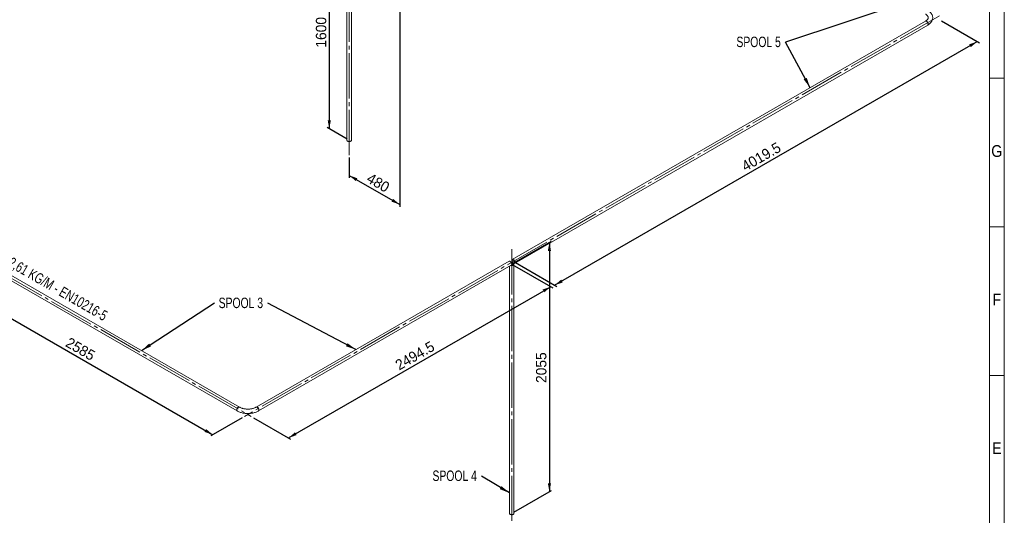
# Paper-space layout 'Hoja2' of a CAD drawing. Header units: millimetres. Extents: x 300 to 16757, y 100 to 11782.
# Tile 16 of 17: x 10100 to 16720, y 3998 to 7335. Entities that reach past the tile are written whole.
import ezdxf

# ---------------------------------------------------------------- set-up
doc = ezdxf.new("R2010")
doc.units = ezdxf.units.MM
doc.linetypes.add('SLD-Centrada-trazos-largos', pattern=[19.05, 15.24, -1.27, 1.27, -1.27])
doc.linetypes.add('SLD-Continua', pattern=[0])
doc.layers.add('COTAS', color=1, linetype='SLD-Continua')
doc.styles.add('SLDTEXTSTYLE3', font='GOTHIC.TTF', dxfattribs={"width": 0.913})
doc.styles.add('SLDTEXTSTYLE6', font='ARIALN.TTF', dxfattribs={"width": 0.87})
doc.styles.add('SLDTEXTSTYLE8', font='ARIAL.TTF', dxfattribs={"width": 0.948})
doc.styles.get("Standard").update_dxf_attribs({"font": 'ARIALN.TTF'})
doc.dimstyles.new('SLDDIMSTYLE2', dxfattribs={"dimtxt": 70, "dimasz": 70, "dimexe": 0, "dimexo": 0.0625, "dimgap": 17.5, "dimtad": 1, "dimlfac": 0.666667, "dimrnd": 1e-09, "dimzin": 12, "dimdsep": 46, "dimtxsty": 'SLDTEXTSTYLE8', "dimsah": 1, "dimcen": 0.09, "dimadec": 0, "dimazin": 3, "dimtfac": 1, "dimtofl": 0, "dimtmove": 0, "dimatfit": 3, "dimfxl": 1, "dimfrac": 2, "dimtolj": 1, "dimtzin": 12, "dimarcsym": 0})
doc.dimstyles.new('SLDDIMSTYLE5', dxfattribs={"dimtxt": 0.18, "dimasz": 70, "dimexe": 0, "dimexo": 0.0625, "dimgap": 0, "dimtad": 0, "dimtih": 1, "dimtoh": 1, "dimdec": 0, "dimrnd": 1e-09, "dimzin": 0, "dimdsep": 46, "dimtxsty": 'Standard', "dimsah": 1, "dimcen": 0.09, "dimadec": 0, "dimazin": 0, "dimtfac": 70, "dimtdec": 0, "dimtofl": 0, "dimtmove": 0, "dimatfit": 3, "dimfxl": 1, "dimfrac": 2, "dimtolj": 1, "dimtzin": 0, "dimarcsym": 0})

# ---------------------------------------------------------------- blocks, each defined once
blk = doc.blocks.new('_D_30')
at = {"layer": 'COTAS', "ltscale": 20}
for p, q in [((9791.6, 5723.8), (9555.9, 5587.8)), ((9570.1, 5595.9), (11397.9, 4540.7)), ((11596.5, 4655.3), (11383.8, 4532.6))]:
    blk.add_line(p, q, dxfattribs=at)
for points in [[(9570.1, 5595.9), (9614.2, 5558), (9624.9, 5576.7)], [(11397.9, 4540.7), (11353.8, 4578.6), (11343, 4560)]]:
    blk.add_solid(points, dxfattribs=at)
at = {"layer": 'COTAS', "ltscale": 20, "insert": (10436.5, 5199.9), "char_height": 70, "attachment_point": 1, "rotation": 330.00269, "style": 'SLDTEXTSTYLE8'}
blk.add_mtext('2585', dxfattribs=at)
blk = doc.blocks.new('_D_31')
at = {"layer": 'COTAS', "ltscale": 20}
for p, q in [((13411.6, 5686.9), (13684.9, 5529.1)), ((11906.8, 4519), (13670.7, 5537.3)), ((11670.7, 4655.3), (11921, 4510.9))]:
    blk.add_line(p, q, dxfattribs=at)
for points in [[(13670.7, 5537.3), (13615.8, 5518), (13626.6, 5499.4)], [(11906.8, 4519), (11961.7, 4538.3), (11951, 4556.9)]]:
    blk.add_solid(points, dxfattribs=at)
at = {"layer": 'COTAS', "ltscale": 20, "insert": (12616.3, 5032.8), "char_height": 70, "attachment_point": 1, "rotation": 29.99731, "style": 'SLDTEXTSTYLE8'}
blk.add_mtext('2494.5', dxfattribs=at)
blk = doc.blocks.new('_D_32')
at = {"layer": 'COTAS', "ltscale": 20}
for p, q in [((16298, 7326.6), (16552.7, 7179.6)), ((13696.4, 5547), (16538.6, 7187.8)), ((13432.8, 5699.1), (13710.5, 5538.8))]:
    blk.add_line(p, q, dxfattribs=at)
for points in [[(16538.6, 7187.8), (16483.7, 7168.5), (16494.5, 7149.8)], [(13696.4, 5547), (13751.3, 5566.2), (13740.5, 5584.9)]]:
    blk.add_solid(points, dxfattribs=at)
at = {"layer": 'COTAS', "ltscale": 20, "insert": (14945, 6372), "char_height": 70, "attachment_point": 1, "rotation": 29.99731, "style": 'SLDTEXTSTYLE8'}
blk.add_mtext('4019.5', dxfattribs=at)
blk = doc.blocks.new('_D_34')
at = {"layer": 'COTAS', "ltscale": 20}
for p, q in [((13422.2, 5697.1), (13675.6, 5843.3)), ((13661.4, 5835.2), (13661.4, 4157.2)), ((13422.2, 4019.1), (13675.6, 4165.3))]:
    blk.add_line(p, q, dxfattribs=at)
for points in [[(13661.4, 5835.2), (13650.7, 5778), (13672.2, 5778)], [(13661.4, 4157.2), (13672.2, 4214.3), (13650.7, 4214.3)]]:
    blk.add_solid(points, dxfattribs=at)
at = {"layer": 'COTAS', "ltscale": 20, "insert": (13571.2, 4889.2), "char_height": 70, "attachment_point": 1, "rotation": 90, "style": 'SLDTEXTSTYLE8'}
blk.add_mtext('2055', dxfattribs=at)
blk = doc.blocks.new('_D_43')
at = {"layer": 'COTAS', "ltscale": 20}
for p, q in [((12278.1, 7850.9), (12167, 7915)), ((12181.2, 7906.8), (12181.2, 6600.4)), ((12301.1, 6531.1), (12167, 6608.5))]:
    blk.add_line(p, q, dxfattribs=at)
for points in [[(12181.2, 7906.8), (12170.4, 7849.7), (12192, 7849.7)], [(12181.2, 6600.4), (12192, 6657.5), (12170.4, 6657.5)]]:
    blk.add_solid(points, dxfattribs=at)
at = {"layer": 'COTAS', "ltscale": 20, "insert": (12091, 7146.7), "char_height": 70, "attachment_point": 1, "rotation": 90, "style": 'SLDTEXTSTYLE8'}
blk.add_mtext('1600', dxfattribs=at)
blk = doc.blocks.new('_D_44')
at = {"layer": 'COTAS', "ltscale": 20}
for p, q in [((12654.7, 7590.7), (12654.7, 6074.1)), ((12315.2, 6406.6), (12315.2, 6270)), ((12315.2, 6286.3), (12654.7, 6090.4))]:
    blk.add_line(p, q, dxfattribs=at)
for points in [[(12315.2, 6286.3), (12359.4, 6248.4), (12370.1, 6267.1)], [(12654.7, 6090.4), (12610.5, 6128.3), (12599.8, 6109.7)]]:
    blk.add_solid(points, dxfattribs=at)
at = {"layer": 'COTAS', "ltscale": 20, "insert": (12460.6, 6306.6), "char_height": 70, "attachment_point": 1, "rotation": 330.00269, "style": 'SLDTEXTSTYLE8'}
blk.add_mtext('480', dxfattribs=at)
blk = doc.blocks.new('SW_NOTE_0_61')
at = {"layer": 'COTAS', "color": 0, "ltscale": 20, "insert": (-180.6, 37.4), "char_height": 70, "attachment_point": 2, "style": 'SLDTEXTSTYLE6'}
blk.add_mtext('SPOOL 3', dxfattribs=at)
blk = doc.blocks.new('SW_NOTE_0_62')
at = {"layer": 'COTAS', "color": 0, "ltscale": 20, "insert": (-180.6, 38.2), "char_height": 70, "attachment_point": 2, "style": 'SLDTEXTSTYLE6'}
blk.add_mtext('SPOOL 4', dxfattribs=at)
blk = doc.blocks.new('SW_NOTE_0_63')
at = {"layer": 'COTAS', "color": 0, "ltscale": 20, "insert": (-181.2, 37.1), "char_height": 70, "attachment_point": 2, "style": 'SLDTEXTSTYLE6'}
blk.add_mtext('SPOOL 5', dxfattribs=at)

psp = doc.layouts.new('Hoja2')

# ---------------------------------------------------------------- linework, layer by layer
at = {"color": 7, "linetype": 'SLD-Continua', "lineweight": 18, "ltscale": 20}
for p, q in [((16720, 11780), (16720, 100)), ((16620, 11680), (16620, 200)), ((12300.242, 7755.957), (12300.242, 6522.98)), ((12330.242, 6522.98), (12330.242, 7755.957)), ((16189.759, 7324.309), (13411.183, 5720.271)), ((13426.182, 5694.29), (16204.758, 7298.327)), ((16620, 6940), (16720, 6940)), ((16620.02, 5940), (16619.98, 5940)), ((16620, 5940), (16720, 5940)), ((9798.221, 5718.986), (11562.452, 4700.517)), ((11577.451, 4726.498), (9813.22, 5744.967)), ((13389.97, 5708.025), (11689.732, 4726.498)), ((11704.73, 4700.517), (13404.969, 5682.044)), ((13393.076, 5675.178), (13393.076, 4010.918)), ((13423.076, 4010.918), (13423.076, 5688.909)), ((16620, 4940), (16720, 4940))]:
    psp.add_line(p, q, dxfattribs=at)
at = {"color": 7, "linetype": 'SLD-Continua', "lineweight": 18, "ltscale": 20, "flags": 128}
for points in [[(16189.759, 7371.804), (16191.358, 7370.852), (16194.222, 7368.984), (16196.824, 7367.068), (16199.16, 7365.119), (16201.226, 7363.154), (16203.021, 7361.189), (16204.551, 7359.236), (16205.823, 7357.305), (16206.848, 7355.399), (16207.636, 7353.511), (16208.197, 7351.622), (16208.53, 7349.69), (16208.614, 7347.656), (16208.399, 7345.483), (16207.951, 7343.565), (16207.284, 7341.692), (16206.402, 7339.832), (16205.176, 7337.781), (16203.695, 7335.746), (16201.956, 7333.725), (16199.956, 7331.72), (16197.692, 7329.741), (16195.167, 7327.798), (16192.383, 7325.904), (16189.759, 7324.309)], [(16204.758, 7298.327), (16207.063, 7299.701), (16211.191, 7302.389), (16215.09, 7305.245), (16218.737, 7308.258), (16222.115, 7311.419), (16225.207, 7314.715), (16227.998, 7318.132), (16230.474, 7321.652), (16232.626, 7325.258), (16234.448, 7328.931), (16235.939, 7332.655), (16237.099, 7336.414), (16237.929, 7340.194), (16238.434, 7343.981), (16238.618, 7347.765), (16238.484, 7351.534), (16238.037, 7355.279), (16237.28, 7358.987), (16236.216, 7362.652), (16234.847, 7366.267), (16233.174, 7369.825), (16231.197, 7373.317), (16228.918, 7376.736), (16226.338, 7380.072), (16223.462, 7383.312), (16220.296, 7386.446), (16216.851, 7389.459), (16213.138, 7392.34), (16209.174, 7395.077), (16204.758, 7397.786)], [(16207.865, 7305.195), (16207.741, 7307.137), (16207.371, 7309.176), (16206.764, 7311.266), (16205.934, 7313.357), (16204.901, 7315.4), (16203.689, 7317.347), (16202.326, 7319.153), (16200.844, 7320.776), (16199.278, 7322.177), (16197.665, 7323.323), (16196.042, 7324.188), (16194.448, 7324.751), (16192.92, 7324.999), (16191.493, 7324.927), (16190.202, 7324.536), (16189.748, 7324.303)], [(16189.759, 7324.309), (16190.829, 7324.771), (16192.192, 7325.003), (16193.673, 7324.915), (16195.239, 7324.508), (16196.852, 7323.792), (16198.475, 7322.783), (16200.069, 7321.506), (16201.597, 7319.99), (16203.024, 7318.271), (16204.315, 7316.388), (16205.441, 7314.387), (16206.376, 7312.314), (16207.096, 7310.218), (16207.586, 7308.147), (16207.834, 7306.151), (16207.834, 7304.276), (16207.586, 7302.565), (16207.096, 7301.061), (16206.376, 7299.796), (16205.441, 7298.802), (16204.758, 7298.327)], [(16204.758, 7298.328), (16204.901, 7298.413), (16205.934, 7299.263), (16206.764, 7300.396), (16207.371, 7301.785), (16207.741, 7303.397), (16207.865, 7305.195)], [(12330.242, 6522.98), (12330.108, 6521.822), (12329.627, 6520.526), (12328.81, 6519.287), (12327.674, 6518.135), (12326.247, 6517.096), (12324.563, 6516.195), (12322.659, 6515.453), (12320.582, 6514.888), (12318.38, 6514.512), (12316.104, 6514.335), (12313.808, 6514.361), (12311.545, 6514.588), (12309.37, 6515.012), (12307.332, 6515.623), (12305.479, 6516.406), (12303.855, 6517.344), (12302.498, 6518.413), (12301.44, 6519.59), (12300.705, 6520.846), (12300.311, 6522.152), (12300.242, 6522.98)], [(13404.969, 5682.044), (13405.905, 5682.74), (13406.787, 5683.804), (13407.452, 5685.132), (13407.882, 5686.691), (13408.068, 5688.447), (13408.006, 5690.356), (13407.697, 5692.376), (13407.148, 5694.457), (13406.372, 5696.552), (13405.388, 5698.612), (13404.218, 5700.588), (13402.889, 5702.433), (13401.434, 5704.106), (13399.886, 5705.565), (13398.281, 5706.778), (13396.657, 5707.715), (13395.053, 5708.355), (13393.504, 5708.683), (13392.049, 5708.691), (13390.721, 5708.379), (13389.97, 5708.025)], [(13402.815, 5680.8), (13403.277, 5680.705), (13405.503, 5680.378), (13407.789, 5680.251), (13410.081, 5680.328), (13412.327, 5680.605), (13414.473, 5681.077), (13416.469, 5681.732), (13418.268, 5682.556), (13419.829, 5683.529), (13421.114, 5684.628), (13422.093, 5685.827), (13422.744, 5687.098), (13423.051, 5688.412), (13423.007, 5689.737), (13422.613, 5691.043), (13421.878, 5692.299), (13420.82, 5693.476), (13419.463, 5694.546), (13417.839, 5695.483), (13415.987, 5696.266), (13413.949, 5696.877), (13411.773, 5697.301), (13409.51, 5697.529), (13407.214, 5697.554), (13405.956, 5697.482)], [(13405.851, 5682.69), (13407.336, 5682.573), (13409.308, 5682.599), (13411.24, 5682.827), (13413.07, 5683.251), (13414.74, 5683.857), (13416.195, 5684.625), (13417.39, 5685.531), (13418.285, 5686.545), (13418.852, 5687.635), (13419.073, 5688.767), (13418.94, 5689.903), (13418.459, 5691.007), (13417.643, 5692.043), (13416.52, 5692.979), (13415.126, 5693.784), (13413.504, 5694.432), (13411.709, 5694.903), (13409.797, 5695.181), (13407.829, 5695.258), (13406.89, 5695.222)], [(13418.683, 5719.528), (13420.302, 5718.45), (13421.883, 5717.11), (13423.389, 5715.54), (13424.785, 5713.776), (13426.037, 5711.859), (13427.118, 5709.836), (13428.001, 5707.752), (13428.665, 5705.658), (13429.095, 5703.601), (13429.281, 5701.631), (13429.219, 5699.793), (13428.91, 5698.131), (13428.361, 5696.683), (13427.585, 5695.483), (13426.601, 5694.56), (13425.431, 5693.935), (13424.103, 5693.623), (13422.647, 5693.631), (13421.099, 5693.959), (13419.494, 5694.599), (13417.871, 5695.537), (13416.266, 5696.75), (13414.718, 5698.209), (13413.262, 5699.881), (13411.934, 5701.727), (13410.764, 5703.703), (13409.78, 5705.762), (13409.004, 5707.857), (13408.455, 5709.939), (13408.146, 5711.958), (13408.084, 5713.868), (13408.27, 5715.623), (13408.7, 5717.183), (13409.364, 5718.511), (13410.247, 5719.575), (13411.328, 5720.351), (13412.58, 5720.821), (13413.976, 5720.974), (13415.482, 5720.805), (13417.063, 5720.32), (13418.683, 5719.528)], [(13418.683, 5716.262), (13420.071, 5715.316), (13421.416, 5714.112), (13422.672, 5712.688), (13423.8, 5711.09), (13424.764, 5709.37), (13425.532, 5707.583), (13426.08, 5705.785), (13426.39, 5704.036), (13426.453, 5702.392), (13426.266, 5700.904), (13425.835, 5699.621), (13425.174, 5698.585), (13424.305, 5697.828), (13423.254, 5697.375), (13422.057, 5697.24), (13420.752, 5697.428), (13419.38, 5697.932), (13417.985, 5698.737), (13416.613, 5699.817), (13415.308, 5701.136), (13414.111, 5702.653), (13413.06, 5704.319), (13412.191, 5706.08), (13411.53, 5707.879), (13411.099, 5709.659), (13410.912, 5711.363), (13410.975, 5712.936), (13411.285, 5714.326), (13411.833, 5715.491), (13412.601, 5716.391), (13413.565, 5716.999), (13414.693, 5717.294), (13415.949, 5717.267), (13417.294, 5716.92), (13418.683, 5716.262)], [(11577.443, 4726.503), (11577.009, 4726.725), (11575.717, 4727.117), (11574.291, 4727.189), (11572.762, 4726.94), (11571.168, 4726.377), (11569.546, 4725.512), (11567.932, 4724.366), (11566.367, 4722.965), (11564.885, 4721.343), (11563.522, 4719.536), (11562.31, 4717.589), (11561.276, 4715.546), (11560.447, 4713.455), (11559.84, 4711.365), (11559.47, 4709.326), (11559.345, 4707.385)], [(11559.345, 4707.385), (11559.47, 4705.587), (11559.84, 4703.974), (11560.447, 4702.586), (11561.276, 4701.453), (11562.31, 4700.603), (11562.453, 4700.516)], [(11577.451, 4726.498), (11576.382, 4726.96), (11575.019, 4727.193), (11573.537, 4727.104), (11571.971, 4726.697), (11570.358, 4725.981), (11568.735, 4724.973), (11567.141, 4723.695), (11565.613, 4722.179), (11564.186, 4720.46), (11562.895, 4718.578), (11561.769, 4716.576), (11560.835, 4714.503), (11560.114, 4712.407), (11559.624, 4710.336), (11559.376, 4708.34), (11559.376, 4706.465), (11559.624, 4704.755), (11560.114, 4703.25), (11560.835, 4701.985), (11561.769, 4700.991), (11562.452, 4700.517)], [(11562.452, 4700.517), (11564.814, 4699.195), (11569.355, 4696.871), (11574.082, 4694.722), (11578.98, 4692.75), (11584.034, 4690.959), (11589.228, 4689.35), (11594.546, 4687.928), (11599.972, 4686.692), (11605.491, 4685.646), (11611.087, 4684.79), (11616.745, 4684.126), (11622.449, 4683.654), (11628.184, 4683.376), (11633.933, 4683.29), (11639.681, 4683.399), (11645.412, 4683.7), (11651.11, 4684.195), (11656.76, 4684.881), (11662.346, 4685.759), (11667.852, 4686.827), (11673.265, 4688.084), (11678.568, 4689.529), (11683.747, 4691.159), (11688.788, 4692.973), (11693.675, 4694.97), (11698.394, 4697.147), (11702.928, 4699.501), (11704.73, 4700.517)], [(11689.732, 4726.498), (11688.066, 4725.566), (11684.699, 4723.847), (11681.108, 4722.222), (11677.306, 4720.703), (11673.307, 4719.302), (11669.129, 4718.029), (11664.79, 4716.893), (11660.309, 4715.901), (11655.706, 4715.061), (11651.001, 4714.379), (11646.217, 4713.859), (11641.373, 4713.505), (11636.493, 4713.32), (11631.599, 4713.304), (11626.712, 4713.458), (11621.857, 4713.781), (11617.054, 4714.272), (11612.327, 4714.925), (11607.696, 4715.738), (11603.182, 4716.705), (11598.807, 4717.819), (11594.59, 4719.072), (11590.549, 4720.455), (11586.704, 4721.957), (11583.069, 4723.568), (11579.661, 4725.274), (11577.451, 4726.498)], [(11707.838, 4707.385), (11707.713, 4709.326), (11707.343, 4711.365), (11706.736, 4713.455), (11705.907, 4715.546), (11704.873, 4717.589), (11703.661, 4719.536), (11702.298, 4721.343), (11700.816, 4722.965), (11699.25, 4724.366), (11697.637, 4725.512), (11696.015, 4726.377), (11694.42, 4726.94), (11692.892, 4727.189), (11691.466, 4727.117), (11690.174, 4726.725), (11689.732, 4726.498)], [(11704.732, 4700.518), (11705.414, 4700.991), (11706.348, 4701.985), (11707.069, 4703.25), (11707.559, 4704.755), (11707.807, 4706.465), (11707.807, 4708.34), (11707.559, 4710.336), (11707.069, 4712.407), (11706.348, 4714.503), (11705.414, 4716.576), (11704.288, 4718.578), (11702.996, 4720.46), (11701.57, 4722.179), (11700.042, 4723.695), (11698.447, 4724.973), (11696.825, 4725.981), (11695.212, 4726.697), (11693.646, 4727.104), (11692.164, 4727.193), (11690.801, 4726.96), (11689.738, 4726.502)], [(11704.73, 4700.517), (11704.873, 4700.603), (11705.907, 4701.453), (11706.736, 4702.586), (11707.343, 4703.974), (11707.713, 4705.587), (11707.838, 4707.385)], [(13393.076, 4010.918), (13393.079, 4010.752), (13393.298, 4009.432), (13393.864, 4008.147), (13394.763, 4006.928), (13395.975, 4005.801), (13397.469, 4004.795)], [(13397.469, 4004.795), (13399.213, 4003.932), (13401.164, 4003.233), (13403.277, 4002.714), (13405.503, 4002.387), (13407.789, 4002.26), (13410.081, 4002.336), (13412.327, 4002.614), (13414.473, 4003.085), (13416.469, 4003.741), (13418.268, 4004.565), (13419.829, 4005.537), (13421.114, 4006.636), (13422.093, 4007.835), (13422.744, 4009.107), (13423.051, 4010.42), (13423.076, 4010.918)]]:
    psp.add_lwpolyline(points, dxfattribs=at)
at = {"layer": 'COTAS', "linetype": 'SLD-Centrada-trazos-largos', "lineweight": 18, "ltscale": 20}
for p, q in [((12315.242, 6422.98), (12315.242, 7855.957)), ((16283.863, 7361.314), (11610.626, 4663.512)), ((8004.382, 6771.867), (11656.557, 4663.512)), ((13408.076, 5788.909), (13408.076, 3910.918))]:
    psp.add_line(p, q, dxfattribs=at)

# ---------------------------------------------------------------- block references
at = {"layer": 'COTAS', "ltscale": 20}
for name, p in [('SW_NOTE_0_63', (15249.207, 7183.197)), ('SW_NOTE_0_61', (11767.293, 5425.904)), ('SW_NOTE_0_62', (13204.866, 4261.377))]:
    psp.add_blockref(name, p, dxfattribs=at)

# ---------------------------------------------------------------- texts
at = {"color": 7, "linetype": 'Continuous', "lineweight": 0, "ltscale": 20, "char_height": 79.375, "attachment_point": 2, "style": 'SLDTEXTSTYLE3'}
for s, insert in [('G', (16669.734, 6490.272)), ('F', (16669.155, 5490.272)), ('E', (16670.156, 4490.272))]:
    psp.add_mtext(s, dxfattribs=dict(at, insert=insert))
at = {"layer": 'COTAS', "ltscale": 20, "insert": (9996.307, 5770.215), "char_height": 70, "attachment_point": 2, "rotation": 330, "style": 'SLDTEXTSTYLE6'}
psp.add_mtext('TUBING HYD 30 X 4 THK - 2,61 KG/M - EN10216-5', dxfattribs=at)

# ---------------------------------------------------------------- dimensions: what is measured, and where the dimension line sits
at = {"layer": 'COTAS', "ltscale": 20}
for base, p1, p2, angle, picture, middle in [((12181.19, 6600.367), (12292.277, 7842.703), (12315.242, 6522.98), 90, '_D_43', (12181.19, 7253.6)), ((12654.654, 6090.41), (12315.242, 6422.98), (12654.654, 7606.996), 330.0026883, '_D_44', (12484.948, 6188.379)), ((16538.586, 7187.751), (13418.683, 5707.28), (16283.863, 7334.799), 29.9973117, '_D_32', (15117.479, 6367.363)), ((13661.44, 4157.182), (13408.076, 5688.909), (13408.076, 4010.918), 90, '_D_34', (13661.44, 4996.177)), ((11397.931, 4540.725), (9805.72, 5731.977), (11610.626, 4663.512), 330.0026883, '_D_30', (10483.996, 5068.329)), ((13670.727, 5537.286), (11656.557, 4663.512), (13397.469, 5695.034), 29.9973117, '_D_31', (12788.788, 5028.153))]:
    dim = psp.add_linear_dim(base=base, p1=p1, p2=p2, angle=angle, dimstyle='SLDDIMSTYLE2', dxfattribs=at)
    dim.commit()
    dim.dimension.update_dxf_attribs({"geometry": picture, "text_midpoint": middle, "dimtype": 160})

# ---------------------------------------------------------------- leaders
for points in [[(16053.168, 7450.657), (15249.207, 7183.197)], [(15414.322, 6876.659), (15249.207, 7183.197)], [(10918.481, 5106.914), (11408.903, 5428.238)], [(12360.646, 5113.809), (11767.293, 5425.904)], [(13393.076, 4148.599), (13204.866, 4261.377)]]:
    psp.add_leader(points, dimstyle='SLDDIMSTYLE5', dxfattribs=at)

doc.saveas('drawing.dxf')
